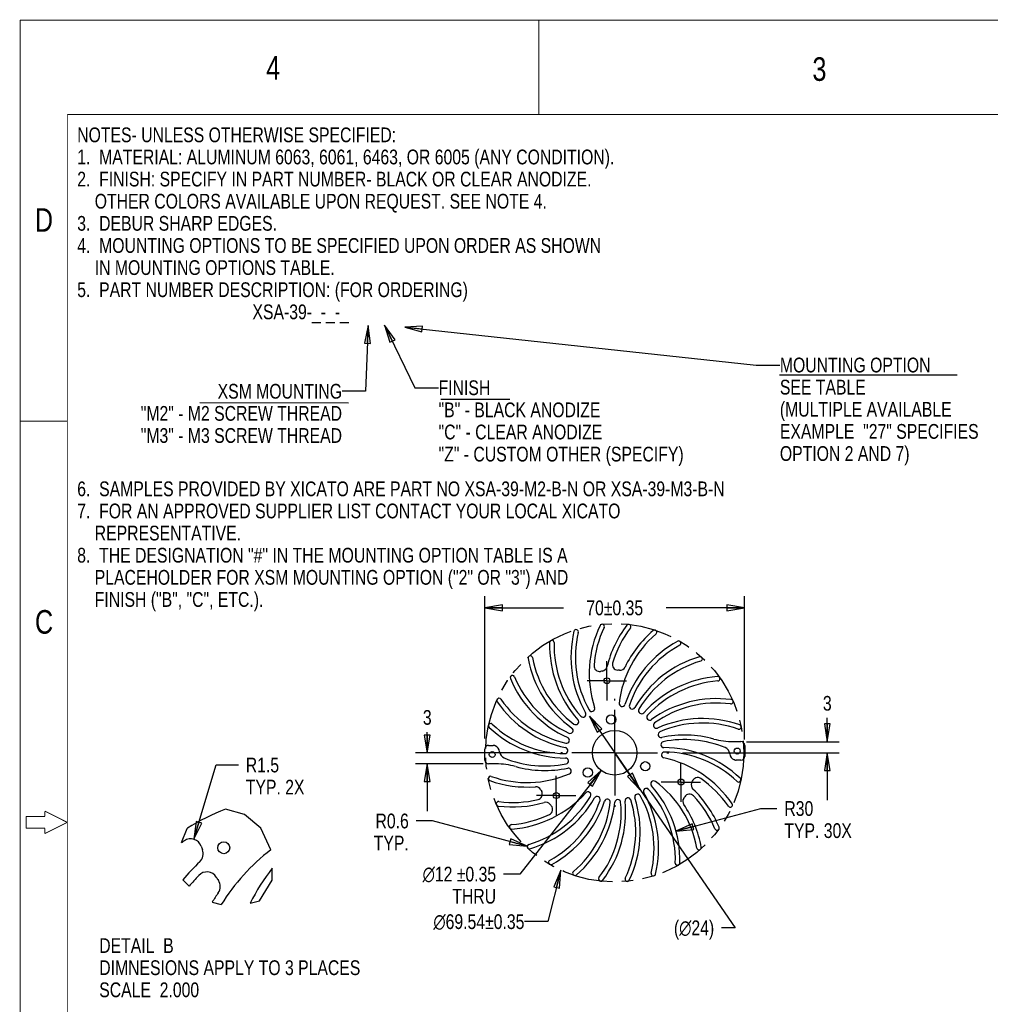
# Model space of a CAD drawing. Header units: inches. Extents: x 0 to 22, y -0.8 to 17.8.
# Tile 4 of 5: x 0 to 10.3, y 6.6 to 17. Entities that reach past the tile are written whole.
import ezdxf

# ---------------------------------------------------------------- set-up
doc = ezdxf.new("R2010")
doc.units = ezdxf.units.IN
doc.header["$LTSCALE"] = 1.21
doc.header["$MEASUREMENT"] = 0
doc.linetypes.add('CENTER', pattern=[0.6, 0.375, -0.075, 0.075, -0.075])
doc.linetypes.add('PHANTOM', pattern=[0.8, 0.45, -0.05, 0.1, -0.05, 0.1, -0.05])
doc.layers.get('0').update_dxf_attribs({"linetype": 'CONTINUOUS'})
doc.layers.add('02___PRT_ALL_AXES', color=7, linetype='CONTINUOUS')
doc.layers.add('DEFAULT_3', color=7, linetype='PHANTOM')
doc.styles.get("Standard").update_dxf_attribs({"font": 'txt', "width": 0.8})
doc.styles.add('TEXTSTYLE_1', font='gdt', dxfattribs={"width": 0.8})
doc.dimstyles.new('DIMSTYLE_11', dxfattribs={"dimtxt": 0.15625, "dimasz": 0.1875, "dimexe": 0.18, "dimexo": 0.0625, "dimgap": 0.09, "dimtad": 0, "dimtih": 1, "dimtoh": 1, "dimzin": 4, "dimdsep": 46, "dimtxsty": 'STANDARD', "dimblk": 'CLOSED', "dimblk1": 'CLOSED', "dimblk2": 'CLOSED', "dimcen": 0.09, "dimadec": 0, "dimazin": 0, "dimtfac": 1, "dimtofl": 0, "dimtmove": 0, "dimatfit": 3, "dimldrblk": 'CLOSED', "dimfxl": 1, "dimtolj": 1, "dimtzin": 4, "dimarcsym": 0})
doc.dimstyles.new('DIMSTYLE_12', dxfattribs={"dimtxt": 0.15625, "dimasz": 0.1875, "dimexe": 0.18, "dimexo": 0.0625, "dimgap": 0.09, "dimtad": 0, "dimtih": 1, "dimtoh": 1, "dimlfac": 0.5, "dimzin": 4, "dimdsep": 46, "dimtxsty": 'STANDARD', "dimblk": 'CLOSED', "dimblk1": 'CLOSED', "dimblk2": 'CLOSED', "dimcen": 0.09, "dimadec": 0, "dimazin": 0, "dimtfac": 1, "dimtofl": 0, "dimtmove": 0, "dimatfit": 3, "dimldrblk": 'CLOSED', "dimfxl": 1, "dimtolj": 1, "dimtzin": 4, "dimarcsym": 0})
doc.dimstyles.new('DIMSTYLE_3', dxfattribs={"dimtxt": 0.15625, "dimasz": 0.1875, "dimexe": 0.18, "dimexo": 0.0625, "dimgap": 0.09, "dimtad": 0, "dimtih": 1, "dimtoh": 1, "dimzin": 4, "dimdsep": 46, "dimtxsty": 'STANDARD', "dimblk": 'CLOSED', "dimblk1": 'CLOSED', "dimblk2": 'CLOSED', "dimcen": 0.09, "dimadec": 0, "dimazin": 0, "dimtfac": 1, "dimtofl": 0, "dimtmove": 0, "dimatfit": 3, "dimldrblk": 'CLOSED', "dimfxl": 1, "dimtolj": 1, "dimtzin": 4, "dimarcsym": 0})
doc.dimstyles.new('DIMSTYLE_6', dxfattribs={"dimtxt": 0.15625, "dimasz": 0.1875, "dimexe": 0.18, "dimexo": 0.0625, "dimgap": 0.09, "dimtad": 0, "dimtih": 1, "dimtoh": 1, "dimdec": 3, "dimzin": 4, "dimdsep": 46, "dimtxsty": 'STANDARD', "dimblk": 'CLOSED', "dimblk1": 'CLOSED', "dimblk2": 'CLOSED', "dimcen": 0.09, "dimadec": 0, "dimazin": 0, "dimtfac": 1, "dimtdec": 3, "dimtofl": 0, "dimtmove": 0, "dimatfit": 3, "dimldrblk": 'CLOSED', "dimfxl": 1, "dimtolj": 1, "dimtzin": 4, "dimarcsym": 0})
doc.dimstyles.get("Standard").update_dxf_attribs({"dimtxt": 0.15625, "dimasz": 0.1875, "dimexe": 0.18, "dimexo": 0.0625, "dimgap": 0.09, "dimtad": 0, "dimtih": 1, "dimtoh": 1, "dimzin": 4, "dimdsep": 46, "dimtxsty": 'STANDARD', "dimblk": 'CLOSED', "dimblk1": 'CLOSED', "dimblk2": 'CLOSED', "dimcen": 0.09, "dimadec": 0, "dimazin": 0, "dimtp": 0.01, "dimtm": 0.01, "dimtfac": 1, "dimtofl": 0, "dimtmove": 0, "dimatfit": 3, "dimldrblk": 'CLOSED', "dimfxl": 1, "dimtolj": 1, "dimtzin": 4, "dimarcsym": 0})

# ---------------------------------------------------------------- blocks, each defined once
blk = doc.blocks.new('_CLOSED')
at = {"color": 0, "linetype": 'BYBLOCK'}
for p, q in [((0, 0), (-1, 0.167)), ((-1, 0.167), (-1, -0.167)), ((-1, -0.167), (0, 0)), ((-1, 0), (0, 0))]:
    blk.add_line(p, q, dxfattribs=at)
blk = doc.blocks.new('*D3')
at = {"color": 2, "linetype": 'CONTINUOUS'}
for p, q in [((6.046, 9.627), (6.313, 9.237)), ((6.581, 8.848), (6.313, 9.237)), ((6.313, 9.237), (7.589, 7.383)), ((7.589, 7.383), (7.446, 7.383))]:
    blk.add_line(p, q, dxfattribs=at)
at = {"color": 2, "linetype": 'CONTINUOUS', "xscale": 0.1875, "yscale": 0.1875, "zscale": 0.1875}
for p, rotation in [((6.046, 9.627), 124.5248643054), ((6.581, 8.848), 304.5248643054)]:
    blk.add_blockref('_CLOSED', p, dxfattribs=dict(at, rotation=rotation))
at = {"color": 2, "linetype": 'CONTINUOUS', "insert": (7.368, 7.461), "char_height": 0.15625, "width": 0.70833, "attachment_point": 3, "line_spacing_factor": 0.9}
blk.add_mtext('(\\Fgdt;{\\Fgdt;n}\\Ftxt;24)', dxfattribs=at)
blk = doc.blocks.new('*D4')
at = {"color": 2, "linetype": 'CONTINUOUS'}
for p, q in [((6.168, 9.051), (5.306, 7.952)), ((5.306, 7.952), (5.134, 7.952))]:
    blk.add_line(p, q, dxfattribs=at)
at = {"color": 2, "linetype": 'CONTINUOUS', "xscale": 0.1875, "yscale": 0.1875, "zscale": 0.1875, "rotation": 51.9063279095}
blk.add_blockref('_CLOSED', (6.168, 9.051), dxfattribs=at)
at = {"color": 2, "linetype": 'CONTINUOUS', "insert": (5.056, 8.03), "char_height": 0.15625, "width": 1.26562, "attachment_point": 3, "line_spacing_factor": 0.9, "style": 'TEXTSTYLE_1'}
blk.add_mtext('{\\Fgdt;n}\\Ftxt;12 \\Fgdt;{\\Fgdt;`}\\Ftxt;0.35\\PTHRU', dxfattribs=at)
blk = doc.blocks.new('*D9')
at = {"color": 2, "linetype": 'CONTINUOUS'}
for p, q in [((4.935, 9.388), (4.935, 10.898)), ((7.691, 9.379), (7.691, 10.898)), ((4.935, 10.773), (5.769, 10.773)), ((7.691, 10.773), (6.858, 10.773))]:
    blk.add_line(p, q, dxfattribs=at)
at = {"color": 2, "linetype": 'CONTINUOUS', "xscale": 0.1875, "yscale": 0.1875, "zscale": 0.1875, "rotation": 180}
blk.add_blockref('_CLOSED', (4.935, 10.773), dxfattribs=at)
at = {"color": 2, "linetype": 'CONTINUOUS', "xscale": 0.1875, "yscale": 0.1875, "zscale": 0.1875}
blk.add_blockref('_CLOSED', (7.691, 10.773), dxfattribs=at)
at = {"color": 2, "linetype": 'CONTINUOUS', "insert": (6.313, 10.851), "char_height": 0.15625, "width": 0.93229, "attachment_point": 2, "line_spacing_factor": 0.9}
blk.add_mtext('70\\Fgdt;{\\Fgdt;`}\\Ftxt;0.35', dxfattribs=at)
blk = doc.blocks.new('*D10')
at = {"color": 2, "linetype": 'CONTINUOUS'}
for p, q in [((8.567, 9.355), (8.567, 9.606)), ((7.711, 9.355), (8.692, 9.355)), ((7.032, 9.237), (8.692, 9.237)), ((8.567, 9.237), (8.567, 8.737))]:
    blk.add_line(p, q, dxfattribs=at)
at = {"color": 2, "linetype": 'CONTINUOUS', "xscale": 0.1875, "yscale": 0.1875, "zscale": 0.1875}
for p, rotation in [((8.567, 9.355), 270), ((8.567, 9.237), 90)]:
    blk.add_blockref('_CLOSED', p, dxfattribs=dict(at, rotation=rotation))
at = {"color": 2, "linetype": 'CONTINUOUS', "insert": (8.567, 9.84), "char_height": 0.156, "width": 0.125, "attachment_point": 2, "line_spacing_factor": 0.9}
blk.add_mtext('3', dxfattribs=at)
blk = doc.blocks.new('*D11')
at = {"color": 2, "linetype": 'CONTINUOUS'}
for p, q in [((4.326, 9.237), (4.326, 9.455)), ((5.68, 9.237), (4.201, 9.237)), ((4.919, 9.119), (4.201, 9.119)), ((4.326, 9.119), (4.326, 8.619))]:
    blk.add_line(p, q, dxfattribs=at)
at = {"color": 2, "linetype": 'CONTINUOUS', "xscale": 0.1875, "yscale": 0.1875, "zscale": 0.1875}
for p, rotation in [((4.326, 9.237), 270), ((4.326, 9.119), 90)]:
    blk.add_blockref('_CLOSED', p, dxfattribs=dict(at, rotation=rotation))
at = {"color": 2, "linetype": 'CONTINUOUS', "insert": (4.326, 9.69), "char_height": 0.156, "width": 0.125, "attachment_point": 2, "line_spacing_factor": 0.9}
blk.add_mtext('3', dxfattribs=at)
blk = doc.blocks.new('*D18')
at = {"color": 2, "linetype": 'CONTINUOUS'}
for p, q in [((6.963, 8.406), (7.862, 8.647)), ((7.862, 8.647), (8.033, 8.647))]:
    blk.add_line(p, q, dxfattribs=at)
at = {"color": 2, "linetype": 'CONTINUOUS', "xscale": 0.1875, "yscale": 0.1875, "zscale": 0.1875, "rotation": 195.02950364}
blk.add_blockref('_CLOSED', (6.963, 8.406), dxfattribs=at)
at = {"color": 2, "linetype": 'CONTINUOUS', "insert": (8.112, 8.725), "char_height": 0.1562, "width": 1, "attachment_point": 1, "line_spacing_factor": 0.9}
blk.add_mtext('R30\\PTYP. 30X', dxfattribs=at)
blk = doc.blocks.new('*D19')
at = {"color": 2, "linetype": 'CONTINUOUS'}
for p, q in [((4.38, 8.515), (4.208, 8.515)), ((5.385, 8.249), (4.38, 8.515))]:
    blk.add_line(p, q, dxfattribs=at)
at = {"color": 2, "linetype": 'CONTINUOUS', "xscale": 0.1875, "yscale": 0.1875, "zscale": 0.1875, "rotation": 345.1514729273}
blk.add_blockref('_CLOSED', (5.385, 8.249), dxfattribs=at)
at = {"color": 2, "linetype": 'CONTINUOUS', "insert": (4.13, 8.593), "char_height": 0.1562, "width": 0.5, "attachment_point": 3, "line_spacing_factor": 0.9}
blk.add_mtext('R0.6\\PTYP.', dxfattribs=at)
blk = doc.blocks.new('*D24')
at = {"color": 2, "linetype": 'CONTINUOUS'}
for p, q in [((1.851, 8.321), (2.087, 9.108)), ((2.087, 9.108), (2.324, 9.108))]:
    blk.add_line(p, q, dxfattribs=at)
at = {"color": 2, "linetype": 'CONTINUOUS', "xscale": 0.1875, "yscale": 0.1875, "zscale": 0.1875, "rotation": 253.3443753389}
blk.add_blockref('_CLOSED', (1.851, 8.321), dxfattribs=at)
at = {"color": 2, "linetype": 'CONTINUOUS', "insert": (2.402, 9.186), "char_height": 0.1562, "width": 0.875, "attachment_point": 1, "line_spacing_factor": 0.9}
blk.add_mtext('R1.5\\PTYP. 2X', dxfattribs=at)

msp = doc.modelspace()

# ---------------------------------------------------------------- linework, layer by layer
at = {"color": 7, "linetype": 'CONTINUOUS'}
for p, q in [((8.06048, 13.24038), (9.94345, 13.24038)), ((1.91578, 12.94809), (3.48975, 12.94634)), ((4.47087, 12.98518), (5.19978, 12.984)), ((4.97476, 9.31608), (5.02623, 9.31608)), ((5.04085, 9.31327), (5.04428, 9.3119)), ((7.57032, 9.35545), (7.65192, 9.35545)), ((7.69129, 9.31608), (7.69129, 9.19797)), ((4.93539, 9.1586), (4.93539, 9.27671)), ((5.05636, 9.11923), (4.97476, 9.11923)), ((7.58583, 9.16142), (7.58241, 9.16279)), ((7.65192, 9.1586), (7.60045, 9.1586)), ((2.38826, 8.58252), (2.18747, 8.63993)), ((2.56319, 8.43843), (2.38826, 8.58252)), ((1.77534, 8.43212), (1.7182, 8.28277)), ((1.78341, 8.43933), (1.77534, 8.43212)), ((2.66621, 8.20968), (2.56319, 8.43843)), ((2.68012, 7.88679), (2.68137, 8.01417)), ((1.73487, 7.89105), (1.8018, 7.82377)), ((2.54923, 7.67034), (2.68012, 7.88679)), ((2.04675, 7.65598), (2.14111, 7.62886)), ((2.448, 7.64349), (2.54923, 7.67034))]:
    msp.add_line(p, q, dxfattribs=at)
at = {"color": 7, "linetype": 'CONTINUOUS', "const_width": 0.01}
for points in [[(0.01, 17), (0.01, 0)], [(22.01, 17), (0.01, 17)], [(5.51, 17), (5.51, 16)], [(0.51, 16), (0.51, 1)], [(21.51, 16), (0.51, 16)], [(0.51, 12.75), (0.01, 12.75)], [(0.0725, 8.5625), (0.0725, 8.4375)], [(0.27294, 8.5625), (0.0725, 8.5625)], [(0.27294, 8.61853), (0.27294, 8.5625)], [(0.51, 8.5), (0.27294, 8.61853)], [(0.51, 8.5), (0.27294, 8.38147)], [(0.27294, 8.4375), (0.0725, 8.4375)], [(0.27294, 8.4375), (0.27294, 8.38147)]]:
    msp.add_lwpolyline(points, dxfattribs=at)
at = {"color": 7, "linetype": 'CONTINUOUS'}
for centre, radius in [((6.23056, 10.00058), 0.0315), ((6.31334, 9.23734), 0.23622), ((7.01572, 8.92741), 0.0315), ((5.69375, 8.78403), 0.0315), ((2.16867, 8.23091), 0.06299)]:
    msp.add_circle(centre, radius, dxfattribs=at)
for centre, radius, start, end in [((5.90461, 10.51895), 0.02362, 346.461428, 166.461428), ((7.2244, 10.07691), 1.1811, 154.461428, 197.793102), ((7.2244, 10.07691), 1.13386, 154.461428, 175.647499), ((6.18001, 10.57592), 0.02362, 334.461428, 154.461428), ((7.37904, 9.86914), 1.1811, 142.461428, 166.34409), ((7.37904, 9.86914), 1.13386, 142.461428, 163.647499), ((6.46123, 10.57439), 0.02362, 322.461428, 142.461428), ((6.73598, 10.51443), 0.02362, 310.461428, 130.461428), ((7.02993, 10.24798), 1.1811, 166.461428, 209.793102), ((7.02993, 10.24798), 1.13386, 166.461428, 209.427755), ((7.48711, 9.63376), 1.13386, 130.461428, 173.427755), ((7.48711, 9.63376), 1.1811, 130.461428, 154.34409), ((6.80415, 10.37488), 1.1811, 178.461428, 221.793102), ((5.64709, 10.40596), 0.02362, 358.461428, 178.461428), ((6.80415, 10.37488), 1.13386, 178.461428, 221.427755), ((7.54388, 9.38106), 1.1811, 118.461428, 161.793102), ((7.54388, 9.38106), 1.13386, 118.461428, 161.427755), ((6.99227, 10.39865), 0.02362, 298.461428, 118.461428), ((5.41868, 10.2419), 0.02362, 10.461428, 190.461428), ((6.55692, 10.45207), 1.1811, 190.461428, 233.793102), ((6.55692, 10.45207), 1.13386, 190.461428, 233.427755), ((7.54688, 9.12208), 1.1811, 106.461428, 149.793102), ((7.21888, 10.23211), 0.02362, 286.461428, 106.461428), ((6.15269, 10.15848), 0.05906, 175.647499, 279.893087), ((6.17394, 10.16193), 0.05906, 278.573798, 346.34409), ((6.34772, 10.17175), 0.05906, 163.647499, 267.893087), ((6.36922, 10.17071), 0.05906, 266.573798, 334.34409), ((7.54688, 9.12208), 1.13386, 106.461428, 149.427755), ((5.22937, 10.03394), 0.02362, 22.461428, 202.461428), ((6.29904, 10.47617), 1.1811, 202.461428, 245.793102), ((6.29904, 10.47617), 1.13386, 202.461428, 245.427755), ((6.31334, 9.23734), 0.87598, 98.573798, 99.893087), ((6.31334, 9.23734), 0.87598, 86.573798, 87.893087), ((7.49595, 8.86813), 1.1811, 94.461428, 137.793102), ((7.40592, 10.0221), 0.02362, 274.461428, 94.461428), ((7.49595, 8.86813), 1.13386, 94.461428, 137.427755), ((5.08743, 9.79116), 0.02362, 34.461428, 214.461428), ((7.39335, 8.63032), 1.1811, 82.461428, 125.793102), ((6.04178, 10.44612), 1.1811, 214.461428, 257.793102), ((6.04178, 10.44612), 1.13386, 214.461428, 257.427755), ((6.0698, 9.70636), 0.0315, 209.427755, 17.793102), ((6.392, 9.75994), 0.0315, 173.427755, 341.793102), ((6.49893, 9.73216), 0.0315, 161.427755, 329.793102), ((7.39335, 8.63032), 1.13386, 82.461428, 125.427755), ((7.5452, 9.77779), 0.02362, 262.461428, 82.461428), ((5.97761, 9.64548), 0.0315, 221.427755, 29.793102), ((6.59775, 9.68276), 0.0315, 149.427755, 317.793102), ((6.68415, 9.6139), 0.0315, 137.427755, 305.793102), ((7.24354, 8.41904), 1.1811, 70.461428, 113.793102), ((4.99908, 9.52418), 0.02362, 46.461428, 226.461428), ((5.7964, 10.36325), 1.1811, 226.461428, 269.793102), ((5.7964, 10.36325), 1.13386, 226.461428, 269.427755), ((5.84063, 9.47364), 0.0315, 245.427755, 53.793102), ((5.90009, 9.56676), 0.0315, 233.427755, 41.793102), ((6.75433, 9.52857), 0.0315, 125.427755, 293.793102), ((7.24354, 8.41904), 1.13386, 70.461428, 113.427755), ((7.63065, 9.50987), 0.02362, 250.461428, 70.461428), ((5.80183, 9.37019), 0.0315, 257.427755, 65.793102), ((6.80525, 9.43052), 0.0315, 113.427755, 281.793102), ((7.05308, 8.24352), 1.1811, 74.766158, 101.793102), ((4.97476, 9.27671), 0.03937, 90, 180), ((5.02623, 9.27671), 0.03937, 68.198591, 90), ((5.01503, 9.23879), 0.07874, 6.137565, 68.198591), ((5.78539, 9.26094), 0.0315, 269.427755, 77.793102), ((6.83466, 9.32403), 0.0315, 101.427755, 269.793102), ((7.05308, 8.24352), 1.13386, 67.604559, 101.427755), ((6.83029, 8.11144), 1.1811, 46.461428, 89.793102), ((7.57032, 10.14285), 0.7874, 254.766158, 270), ((7.45507, 9.21906), 0.07874, 6.137565, 67.604559), ((7.65192, 9.31608), 0.03937, 0, 90), ((5.17161, 9.25563), 0.07874, 186.137565, 247.604559), ((5.57361, 10.23116), 1.13386, 247.604559, 281.427755), ((5.79202, 9.15066), 0.0315, 281.427755, 89.793102), ((6.8413, 9.21374), 0.0315, 89.427755, 257.793102), ((6.5849, 8.02856), 1.1811, 34.461428, 77.793102), ((6.83029, 8.11144), 1.13386, 46.461428, 89.427755), ((7.61165, 9.23589), 0.07874, 186.137565, 248.198591), ((7.65192, 9.19797), 0.03937, 270, 360), ((4.97476, 9.1586), 0.03937, 180, 270), ((5.05636, 8.33183), 0.7874, 74.766158, 90), ((5.57361, 10.23116), 1.1811, 254.766158, 281.793102), ((7.60045, 9.19797), 0.03937, 248.198591, 270), ((4.99603, 8.96482), 0.02362, 70.461428, 250.461428), ((5.38314, 10.05565), 1.13386, 250.461428, 293.427755), ((5.82143, 9.04416), 0.0315, 293.427755, 101.793102), ((7.19139, 8.9159), 0.05906, 55.647499, 159.893087), ((5.38314, 10.05565), 1.1811, 250.461428, 274.34409), ((5.47708, 8.81905), 0.05906, 26.573798, 94.34409), ((6.7266, 8.90793), 0.0315, 53.427755, 221.793102), ((5.82253, 8.0998), 1.1811, 358.461428, 41.793102), ((6.06977, 8.02261), 1.13386, 10.461428, 53.427755), ((7.18376, 8.89577), 0.05906, 158.573798, 226.34409), ((6.31334, 9.23734), 0.87598, 338.573798, 339.893087), ((6.5849, 8.02856), 1.13386, 34.461428, 55.647499), ((7.62761, 8.95051), 0.02362, 226.461428, 46.461428), ((5.13073, 9.60655), 1.1811, 274.461428, 317.793102), ((5.07981, 9.35261), 1.13386, 286.461428, 329.427755), ((5.48693, 8.79991), 0.05906, 283.647499, 27.893087), ((6.31334, 9.23734), 0.87598, 206.573798, 207.893087), ((6.02893, 8.79192), 0.0315, 329.427755, 137.793102), ((6.12775, 8.74252), 0.0315, 341.427755, 149.793102), ((6.55688, 8.76832), 0.0315, 29.427755, 197.793102), ((5.59675, 8.2267), 1.13386, 346.461428, 29.427755), ((6.64908, 8.82921), 0.0315, 41.427755, 209.793102), ((5.59675, 8.2267), 1.1811, 346.461428, 29.793102), ((5.82253, 8.0998), 1.13386, 358.461428, 41.427755), ((6.31334, 9.23734), 0.87598, 326.573798, 327.893087), ((7.10537, 8.74037), 0.05906, 43.647499, 147.893087), ((6.32765, 7.99852), 1.1811, 22.461428, 46.34409), ((6.32765, 7.99852), 1.13386, 22.461428, 43.647499), ((5.08148, 8.69689), 0.02362, 82.461428, 262.461428), ((5.23334, 9.84437), 1.1811, 262.461428, 286.34409), ((5.23334, 9.84437), 1.13386, 262.461428, 283.647499), ((5.07981, 9.35261), 1.1811, 286.461428, 329.793102), ((5.58232, 8.65432), 0.05906, 38.573798, 106.34409), ((5.59594, 8.63765), 0.05906, 295.647499, 39.893087), ((5.0828, 9.09362), 1.13386, 298.461428, 341.427755), ((6.31334, 9.23734), 0.87598, 218.573798, 219.893087), ((5.0828, 9.09362), 1.1811, 298.461428, 341.793102), ((5.13957, 8.84092), 1.13386, 310.461428, 353.427755), ((5.13957, 8.84092), 1.1811, 310.461428, 353.793102), ((5.24764, 8.60554), 1.13386, 322.461428, 5.427755), ((5.24764, 8.60554), 1.1811, 322.461428, 5.793102), ((6.23469, 8.71475), 0.0315, 353.427755, 161.793102), ((6.34506, 8.70981), 0.0315, 5.427755, 173.793102), ((6.45405, 8.72794), 0.0315, 17.427755, 185.793102), ((5.40229, 8.39778), 1.13386, 334.461428, 17.427755), ((5.40229, 8.39778), 1.1811, 334.461428, 17.793102), ((7.09372, 8.72226), 0.05906, 146.573798, 214.34409), ((6.06977, 8.02261), 1.1811, 10.461428, 34.34409), ((7.53925, 8.68352), 0.02362, 214.461428, 34.461428), ((3.0303, 6.4332), 2.3622, 110.903745, 121.862649), ((5.13073, 9.60655), 1.13386, 274.461428, 295.647499), ((5.22077, 8.45258), 0.02362, 94.461428, 274.461428), ((7.39732, 8.44075), 0.02362, 202.461428, 22.461428), ((3.0303, 6.4332), 2.26772, 124.352501, 125.352206), ((1.81732, 8.20788), 0.11811, 20.106913, 124.352501), ((3.57342, 8.85076), 1.75197, 200.106913, 201.426202), ((5.4078, 8.24257), 0.02362, 106.461428, 286.461428), ((1.83259, 8.16762), 0.11811, 313.65591, 21.426202), ((4.06057, 6.4213), 2.26772, 127.942665, 147.821551), ((7.20801, 8.23278), 0.02362, 190.461428, 10.461428), ((3.54481, 6.37311), 2.3622, 133.65591, 140.01456), ((5.63442, 8.07604), 0.02362, 118.461428, 298.461428), ((6.9796, 8.06872), 0.02362, 178.461428, 358.461428), ((3.54481, 6.37311), 2.26772, 136.352501, 140.23034), ((1.98936, 7.85681), 0.11811, 32.106913, 136.352501), ((4.55504, 6.57568), 2.3622, 142.485119, 153.124757), ((5.8907, 7.96026), 0.02362, 130.461428, 310.461428), ((6.72207, 7.95574), 0.02362, 166.461428, 346.461428), ((3.57342, 8.85076), 1.75197, 212.106913, 213.426202), ((2.01266, 7.8206), 0.11811, 325.65591, 33.426202), ((6.16546, 7.90029), 0.02362, 142.461428, 322.461428), ((6.44668, 7.89876), 0.02362, 154.461428, 334.461428), ((4.06057, 6.4213), 2.3622, 145.65591, 148.487458)]:
    msp.add_arc(centre, radius, start, end, dxfattribs=at)
at = {"layer": '02___PRT_ALL_AXES', "color": 2, "linetype": 'CENTER'}
for p, q in [((6.23056, 10.00058), (6.23056, 10.20885)), ((6.23056, 10.00058), (6.02229, 10.00058)), ((6.23056, 10.00058), (6.23056, 9.79231)), ((6.23056, 10.00058), (6.43883, 10.00058)), ((6.31334, 9.23734), (6.31334, 9.80978)), ((6.31334, 9.23734), (5.7409, 9.23734)), ((6.31334, 9.23734), (6.31334, 8.6649)), ((6.31334, 9.23734), (6.88578, 9.23734)), ((7.01572, 8.92741), (7.01572, 9.13568)), ((5.69375, 8.78403), (5.69375, 8.9923)), ((7.01572, 8.92741), (6.80745, 8.92741)), ((7.01572, 8.92741), (7.22399, 8.92741)), ((7.01572, 8.92741), (7.01572, 8.71915)), ((5.69375, 8.78403), (5.48548, 8.78403)), ((5.69375, 8.78403), (5.69375, 8.57576)), ((5.69375, 8.78403), (5.90202, 8.78403))]:
    msp.add_line(p, q, dxfattribs=at)
at = {"layer": '02___PRT_ALL_AXES', "color": 7, "linetype": 'CONTINUOUS'}
for centre, radius in [((6.27513, 9.58961), 0.04921), ((7.61242, 9.2559), 0.0315), ((5.01426, 9.21878), 0.0315), ((6.02738, 9.02812), 0.04921), ((6.63752, 9.0943), 0.04921)]:
    msp.add_circle(centre, radius, dxfattribs=at)
at = {"layer": 'DEFAULT_3', "color": 8, "linetype": 'PHANTOM'}
msp.add_circle((6.31335, 9.23735), 1.36885, dxfattribs=at)

# ---------------------------------------------------------------- texts
at = {"color": 2, "linetype": 'CONTINUOUS', "line_spacing_factor": 0.9}
for s, insert, char_height, width, attachment_point in [('4', (2.61853, 16.61992), 0.25, 0.2, 1), ('3', (8.40918, 16.60681), 0.25, 0.2, 1), ('NOTES- UNLESS OTHERWISE SPECIFIED:\\P1.  MATERIAL: ALUMINUM 6063, 6061, 6463, OR 6005 (ANY CONDITION).\\P2.  FINISH: SPECIFY IN PART NUMBER- BLACK OR CLEAR ANODIZE.\\P    OTHER COLORS AVAILABLE UPON REQUEST. SEE NOTE 4. \\P3.  DEBUR SHARP EDGES.\\P4.  MOUNTING OPTIONS TO BE SPECIFIED UPON ORDER AS SHOWN\\P    IN MOUNTING OPTIONS TABLE. \\P5.  PART NUMBER DESCRIPTION: (FOR ORDERING)\\P                                        XSA-39-_-_-_\\P \\P \\P \\P \\P \\P \\P \\P6.  SAMPLES PROVIDED BY XICATO ARE PART NO XSA-39-M2-B-N OR XSA-39-M3-B-N\\P7.  FOR AN APPROVED SUPPLIER LIST CONTACT YOUR LOCAL XICATO \\P    REPRESENTATIVE.\\P8.  THE DESIGNATION "#" IN THE MOUNTING OPTION TABLE IS A\\P    PLACEHOLDER FOR XSM MOUNTING OPTION ("2" OR "3") AND\\P    FINISH ("B", "C", ETC.).', (0.61494, 15.86297), 0.15625, 9.125, 1), ('D', (0.16544, 15.00785), 0.25, 0.2, 1), ('MOUNTING OPTION\\PSEE TABLE\\P(MULTIPLE AVAILABLE\\PEXAMPLE  "27" SPECIFIES\\POPTION 2 AND 7)', (8.06439, 13.42417), 0.15625, 2.875, 1), ('XSM MOUNTING\\P"M2" - M2 SCREW THREAD\\P"M3" - M3 SCREW THREAD', (3.42243, 13.14606), 0.15625, 2.75, 3), ('FINISH\\P"B" - BLACK ANODIZE\\P"C" - CLEAR ANODIZE\\P"Z" - CUSTOM OTHER (SPECIFY)', (4.44601, 13.18344), 0.15625, 3.5, 1), ('C', (0.16674, 10.74948), 0.25, 0.2, 1), ('DETAIL  B\\PDIMNESIONS APPLY TO 3 PLACES\\PSCALE  2.000', (0.84835, 7.27283), 0.15625, 3.5, 1)]:
    msp.add_mtext(s, dxfattribs=dict(at, insert=insert, char_height=char_height, width=width, attachment_point=attachment_point))
at = {"color": 2, "linetype": 'CONTINUOUS', "insert": (5.35587, 7.52622), "char_height": 0.15625, "width": 1.5416667, "attachment_point": 3, "line_spacing_factor": 0.9, "style": 'TEXTSTYLE_1'}
msp.add_mtext('{\\Fgdt;n}\\Ftxt;69.54\\Fgdt;{\\Fgdt;`}\\Ftxt;0.35', dxfattribs=at)

# ---------------------------------------------------------------- dimensions: what is measured, and where the dimension line sits
at = {"color": 2, "linetype": 'CONTINUOUS'}
dim = msp.add_linear_dim(base=(7.69129, 10.77305), p1=(4.93539, 9.38759), p2=(7.69129, 9.37858), text='<>%%p0.35', dimstyle='DIMSTYLE_6', dxfattribs=at)
dim.commit()
dim.dimension.update_dxf_attribs({"geometry": '*D9', "text_midpoint": (6.12584, 10.77305), "dimtype": 160})
for base, p1, p2, angle, picture, middle in [((8.56739, 9.35545), (7.03202, 9.23734), (7.71066, 9.35545), 90, '*D10', (8.50489, 9.762)), ((4.32645, 9.11923), (5.67956, 9.23734), (4.91909, 9.11923), 270, '*D11', (4.26395, 9.6115))]:
    dim = msp.add_linear_dim(base=base, p1=p1, p2=p2, angle=angle, dimstyle='DIMSTYLE_6', dxfattribs=at)
    dim.commit()
    dim.dimension.update_dxf_attribs({"geometry": picture, "text_midpoint": middle, "dimtype": 160})
for p1, p2, text, picture, middle in [((6.5811, 8.84811), (6.04558, 9.62658), '(<>)', '*D3', (6.88913, 7.38273)), ((6.16761, 9.05144), (6.45908, 9.42325), '<> %%p0.35\\PTHRU', '*D4', (4.06865, 7.83468))]:
    dim = msp.add_diameter_dim_2p(p1=p1, p2=p2, text=text, dimstyle='DIMSTYLE_3', dxfattribs=at)
    dim.commit()
    dim.dimension.update_dxf_attribs({"geometry": picture, "text_midpoint": middle, "dimtype": 163})
for center, mpoint, text, dimstyle, picture, middle in [((1.81732, 8.20788), (1.85117, 8.32103), '<>\\PTYP. 2X', 'DIMSTYLE_12', '*D24', (2.83986, 8.99048)), ((5.82253, 8.0998), (6.96323, 8.40608), '<>\\PTYP. 30X', 'DIMSTYLE_11', '*D18', (8.61153, 8.53009)), ((5.4078, 8.24257), (5.38497, 8.24862), '<>\\PTYP.', 'DIMSTYLE_11', '*D19', (3.44277, 8.3978))]:
    dim = msp.add_radius_dim(center=center, mpoint=mpoint, text=text, dimstyle=dimstyle, dxfattribs=at)
    dim.commit()
    dim.dimension.update_dxf_attribs({"geometry": picture, "text_midpoint": middle, "dimtype": 164})

# ---------------------------------------------------------------- leaders
for points in [[(3.69959, 13.76409), (3.67243, 13.06793), (3.42243, 13.06793)], [(3.87416, 13.76955), (4.19601, 13.10531), (4.44601, 13.10531)], [(4.08691, 13.74773), (7.81439, 13.34605), (8.06439, 13.34605)], [(5.7428, 7.99307), (5.60587, 7.44809), (5.35587, 7.44809)]]:
    msp.add_leader(points, dimstyle='STANDARD', override={"dimtad": 0}, dxfattribs=at)

doc.saveas('drawing.dxf')
